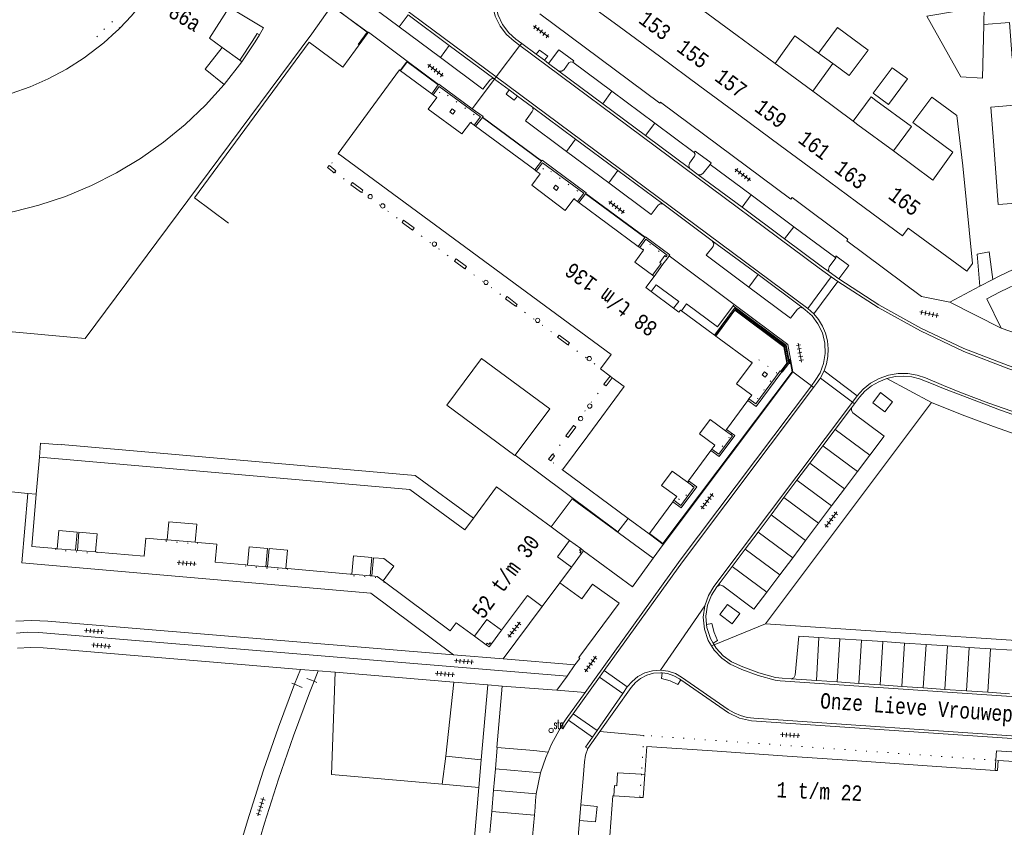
# Model space of a CAD drawing. Header units: metres. Extents: x 196790 to 198335, y 354523 to 356036.
# Tile 86 of 105: x 197760 to 197875, y 355301 to 355395. Entities that reach past the tile are written whole.
import ezdxf

# ---------------------------------------------------------------- set-up
doc = ezdxf.new("R2010")
doc.units = ezdxf.units.M
for name, pattern in [('DGN Style 1', [1.160006, 0.00193, -1.158076]), ('DGN Style 2', [186.027128, 111.616277, -74.410851]), ('DGN Style 3', [260.437979, 186.027128, -74.410851])]:
    doc.linetypes.add(name, pattern=pattern)
for name, color, linetype, lineweight in [('afdak', 252, 'DGN Style 2', 18), ('bij- of bedrijfsgebouw', 252, 'Continuous', 18), ('functiescheiding', 252, 'Continuous', 18), ('heg of haag', 252, 'Continuous', 18), ('hoofdgebouw', 252, 'Continuous', 18), ('hoofdgebouw maaiveld', 252, 'Continuous', 18), ('huisnummer BAG', 252, 'Continuous', 18), ('kant asfaltverharding', 252, 'Continuous', 18), ('kant klinkerverharding', 252, 'Continuous', 18), ('kant muur (extern)', 252, 'Continuous', 18), ('kant tegelverharding', 252, 'Continuous', 18), ('molgoot', 252, 'DGN Style 3', 18), ('overbouw', 252, 'Continuous', 18), ('overig WOZ', 252, 'DGN Style 1', 18), ('raster', 252, 'Continuous', 18), ('steunpilaar gebouw', 252, 'Continuous', 18), ('straatnaam', 252, 'Continuous', 18), ('straatnaambord', 252, 'Continuous', 18), ('T22_brandgang', 252, 'DGN Style 2', 18), ('verh tegelsymbool', 2, 'Continuous', 0), ('vlakafsluiter', 252, 'Continuous', 18), ('vlakafsluiter grijs', 252, 'DGN Style 2', 18), ('vlakafsluiter groen', 252, 'DGN Style 2', 18)]:
    doc.layers.add(name, color=color, linetype=linetype, lineweight=lineweight)
doc.styles.add('Style-Courier New', font='cour.ttf')
doc.styles.add('Style-simplex', font='simplex.shx')

# ---------------------------------------------------------------- blocks, each defined once
blk = doc.blocks.new('S435')
at = {"layer": 'straatnaambord', "color": 7, "linetype": 'Continuous', "lineweight": 0}
blk.add_circle((0, 0), 0.263, dxfattribs=at)
blk.add_circle((0, 0), 0.263, dxfattribs=at)
at = {"layer": 'straatnaambord', "color": 7, "linetype": 'Continuous', "lineweight": 0, "style": 'Style-simplex', "width": 0.428569}
blk.add_text('stn', height=1.05, dxfattribs=at).set_placement((0.32, 0.18))
blk = doc.blocks.new('S505')
at = {"layer": 'steunpilaar gebouw', "linetype": 'Continuous', "lineweight": 0}
blk.add_circle((0, 0), 0.25, dxfattribs=at)
blk = doc.blocks.new('S642')
at = {"layer": 'verh tegelsymbool', "color": 252}
for p, q in [((-1.12, 0), (1.12, 0)), ((-0.9, -0.25), (-0.9, 0.25)), ((-0.45, -0.25), (-0.45, 0.25)), ((0, -0.25), (0, 0.25)), ((0.45, -0.25), (0.45, 0.25)), ((0.9, -0.25), (0.9, 0.25))]:
    blk.add_line(p, q, dxfattribs=at)

msp = doc.modelspace()

# ---------------------------------------------------------------- linework, layer by layer
at = {"layer": 'afdak'}
msp.add_line((197852.927, 355386.766), (197855.26, 355390.025), dxfattribs=at)
at = {"layer": 'afdak', "flags": 128}
for points in [[(197788.321, 355393.374), (197788.804, 355394.2), (197783.721, 355397.201), (197783.52, 355396.857)], [(197876.201, 355390.622), (197875.89, 355394.789), (197872.908, 355394.566)], [(197786.264, 355390.221), (197787.831, 355392.536), (197788.321, 355393.374)], [(197853.614, 355391.241), (197850.841, 355393.232), (197848.536, 355390.012)], [(197860.309, 355385.699), (197859.755, 355386.109), (197857.656, 355383.27)], [(197862.347, 355379.802), (197864.446, 355382.64), (197860.309, 355385.699)], [(197836.67, 355361.423), (197837.272, 355362.219), (197834.639, 355364.173), (197834.047, 355363.377)]]:
    msp.add_lwpolyline(points, dxfattribs=at)
at = {"layer": 'bij- of bedrijfsgebouw'}
for p, q in [((197872.908, 355394.566), (197872.957, 355396.671)), ((197853.614, 355391.241), (197855.26, 355390.025)), ((197855.26, 355390.025), (197855.403, 355389.919))]:
    msp.add_line(p, q, dxfattribs=at)
at = {"layer": 'bij- of bedrijfsgebouw', "flags": 128}
for points in [[(197872.957, 355396.671), (197866.234, 355395.561), (197870.232, 355388.44), (197872.763, 355388.29), (197872.908, 355394.566)], [(197857.615, 355392.91), (197855.826, 355394.233), (197853.614, 355391.241)], [(197857.615, 355392.91), (197859.404, 355391.587), (197857.192, 355388.596), (197855.403, 355389.919)], [(197859.982, 355386.533), (197862.194, 355389.524), (197863.971, 355388.21), (197861.759, 355385.219), (197859.982, 355386.533)], [(197818.195, 355344.26), (197818.158, 355344.211), (197810.218, 355350.097), (197814.255, 355355.562), (197822.218, 355349.672), (197818.195, 355344.26)]]:
    msp.add_lwpolyline(points, dxfattribs=at)
at = {"layer": 'functiescheiding'}
for p, q in [((197805.668, 355395.709), (197804.637, 355394.308)), ((197809.449, 355390.722), (197810.479, 355392.135)), ((197829.485, 355386.765), (197828.409, 355385.32)), ((197834.476, 355383.046), (197833.402, 355381.603)), ((197824.181, 355379.749), (197825.237, 355381.171)), ((197829.111, 355376.074), (197830.173, 355377.503)), ((197845.74, 355374.652), (197844.67, 355373.215)), ((197850.713, 355370.95), (197849.643, 355369.513)), ((197846.537, 355365.343), (197845.461, 355363.898)), ((197852.358, 355361.403), (197855.095, 355365.077)), ((197855.855, 355364.543), (197853.059, 355360.758)), ((197857.559, 355350.44), (197853.814, 355353.258)), ((197858.12, 355351.187), (197854.242, 355354.092)), ((197855.542, 355347.242), (197859.579, 355344.235)), ((197858.157, 355342.344), (197854.113, 355345.342)), ((197856.642, 355340.33), (197852.598, 355343.328)), ((197855.127, 355338.315), (197851.084, 355341.314)), ((197853.613, 355336.301), (197849.569, 355339.3)), ((197852.098, 355334.287), (197848.054, 355337.286)), ((197850.583, 355332.273), (197846.539, 355335.272)), ((197849.068, 355330.259), (197845.025, 355333.258)), ((197847.554, 355328.245), (197843.51, 355331.244)), ((197853.651, 355322.965), (197853.353, 355317.918)), ((197855.76, 355317.754), (197856.081, 355322.803)), ((197858.605, 355322.635), (197858.309, 355317.579)), ((197860.811, 355317.407), (197861.122, 355322.467)), ((197863.325, 355317.235), (197863.636, 355322.299)), ((197865.839, 355317.063), (197866.151, 355322.131)), ((197868.354, 355316.891), (197868.665, 355321.963)), ((197870.868, 355316.718), (197871.18, 355321.795)), ((197873.382, 355316.546), (197873.694, 355321.627)), ((197828.585, 355319.096), (197831.277, 355317.172)), ((197830.742, 355316.404), (197828.033, 355318.327)), ((197827.209, 355311.326), (197824.404, 355313.286)), ((197824.961, 355314.051), (197827.737, 355312.085)), ((197821.146, 355307.154), (197815.881, 355307.613)), ((197820.637, 355304.689), (197815.664, 355305.123)), ((197820.427, 355302.197), (197815.447, 355302.632))]:
    msp.add_line(p, q, dxfattribs=at)
at = {"layer": 'heg of haag'}
for p, q in [((197873.952, 355364.776), (197873.53, 355368.021)), ((197796.739, 355306.926), (197797.167, 355318.884)), ((197811.02, 355317.746), (197810.069, 355309.08)), ((197810.069, 355309.08), (197814.217, 355308.646)), ((197809.674, 355305.812), (197796.739, 355306.926)), ((197813.938, 355305.445), (197809.674, 355305.812))]:
    msp.add_line(p, q, dxfattribs=at)
at = {"layer": 'heg of haag', "flags": 128}
msp.add_lwpolyline([(197850.239, 355354.926), (197849.831, 355357.114), (197843.626, 355361.704)], dxfattribs=at)
at = {"layer": 'hoofdgebouw'}
for p, q in [((197839.398, 355396.767), (197844.101, 355393.29)), ((197830.329, 355394.336), (197835.032, 355390.86)), ((197844.101, 355393.29), (197848.536, 355390.012)), ((197835.032, 355390.86), (197839.735, 355387.383)), ((197804.752, 355389.196), (197804.787, 355389.17)), ((197804.787, 355389.17), (197808.438, 355386.462)), ((197848.536, 355390.012), (197848.804, 355389.814)), ((197848.804, 355389.814), (197852.927, 355386.766)), ((197839.735, 355387.383), (197844.437, 355383.907)), ((197852.927, 355386.766), (197853.507, 355386.337)), ((197808.606, 355386.337), (197808.438, 355386.462)), ((197853.507, 355386.337), (197857.656, 355383.27)), ((197844.437, 355383.907), (197849.14, 355380.43)), ((197857.656, 355383.27), (197858.21, 355382.861)), ((197813.548, 355382.688), (197813.379, 355382.812)), ((197820.477, 355377.576), (197813.548, 355382.688)), ((197858.21, 355382.861), (197862.347, 355379.802)), ((197849.14, 355380.43), (197853.843, 355376.954)), ((197820.646, 355377.451), (197820.477, 355377.576)), ((197853.843, 355376.954), (197858.038, 355373.853)), ((197825.628, 355373.771), (197825.459, 355373.896)), ((197832.557, 355368.651), (197825.628, 355373.771)), ((197832.726, 355368.526), (197832.557, 355368.651)), ((197834.406, 355365.146), (197834.225, 355365.279)), ((197834.047, 355363.377), (197836.67, 355361.423)), ((197837.613, 355361.123), (197841.445, 355358.288)), ((197841.445, 355358.288), (197841.565, 355358.199)), ((197841.565, 355358.199), (197841.602, 355358.171)), ((197829.258, 355353.501), (197829.52, 355353.305)), ((197842.853, 355347.267), (197845.355, 355350.655)), ((197845.355, 355350.655), (197845.48, 355350.823)), ((197842.853, 355347.267), (197842.737, 355347.11)), ((197838.407, 355341.253), (197841.028, 355344.801)), ((197841.028, 355344.801), (197841.153, 355344.97)), ((197762.265, 355339.708), (197762.636, 355344.032)), ((197838.407, 355341.253), (197838.288, 355341.091)), ((197833.862, 355335.101), (197836.591, 355338.81)), ((197836.591, 355338.81), (197836.715, 355338.979)), ((197831.382, 355336.869), (197833.831, 355335.058)), ((197824.543, 355334.286), (197822.397, 355335.865)), ((197833.831, 355335.058), (197833.862, 355335.101)), ((197777.563, 355334.349), (197777.284, 355334.373)), ((197781.11, 355334.049), (197780.831, 355334.072)), ((197764.719, 355333.326), (197764.55, 355333.34)), ((197767.061, 355333.126), (197766.851, 355333.144)), ((197769.362, 355332.93), (197769.193, 355332.945)), ((197786.924, 355331.412), (197786.725, 355331.429)), ((197789.275, 355331.207), (197789.066, 355331.225)), ((197791.616, 355331.002), (197791.417, 355331.02)), ((197798.921, 355330.364), (197791.616, 355331.002)), ((197799.12, 355330.347), (197798.921, 355330.364)), ((197823.39, 355329.349), (197824.74, 355331.166)), ((197801.461, 355330.142), (197801.252, 355330.161)), ((197802.911, 355329.455), (197802.751, 355329.574)), ((197821.34, 355326.59), (197823.39, 355329.349)), ((197849.933, 355309.098), (197841.75, 355309.665)), ((197858.116, 355308.532), (197849.933, 355309.098)), ((197866.299, 355307.965), (197858.116, 355308.532)), ((197874.482, 355307.398), (197874.585, 355308.59)), ((197874.224, 355307.416), (197866.299, 355307.965)), ((197874.482, 355307.398), (197874.224, 355307.416)), ((197829.568, 355304.464), (197829.088, 355298.058)), ((197829.685, 355304.457), (197829.568, 355304.464)), ((197832.742, 355304.266), (197829.685, 355304.457))]:
    msp.add_line(p, q, dxfattribs=at)
at = {"layer": 'hoofdgebouw', "flags": 128}
for points in [[(197777.325, 355400.86), (197777.18, 355400.946), (197775.989, 355398.996), (197774.66, 355397.136), (197773.387, 355395.595), (197772.013, 355394.142)], [(197827.676, 355400.932), (197825.466, 355397.931), (197830.329, 355394.336)], [(197783.52, 355396.857), (197784.302, 355396.398), (197784.479, 355396.684), (197784.734, 355396.522), (197782.472, 355392.974), (197783.972, 355391.898)], [(197770.154, 355392.446), (197771.602, 355393.743), (197771.809, 355393.941), (197772.013, 355394.142)], [(197756.84, 355385.846), (197759.343, 355386.501), (197761.539, 355387.271), (197763.669, 355388.209), (197765.807, 355389.359), (197767.848, 355390.672), (197770.154, 355392.446)], [(197829.258, 355353.501), (197828.137, 355354.342), (197829.375, 355355.997), (197797.504, 355379.517), (197804.668, 355389.258), (197804.752, 355389.196)], [(197784.213, 355387.543), (197782.008, 355385.127), (197779.633, 355382.876), (197777.102, 355380.804), (197774.428, 355378.92), (197771.619, 355377.231), (197768.696, 355375.747), (197765.673, 355374.481), (197762.563, 355373.444), (197759.692, 355372.708), (197756.777, 355372.167)], [(197808.606, 355386.337), (197809.02, 355386.03), (197808.024, 355384.689), (197811.952, 355381.787), (197812.958, 355383.123), (197813.379, 355382.812)], [(197862.347, 355379.802), (197866.964, 355376.389), (197869.3, 355379.645), (197864.613, 355383.108), (197866.825, 355386.099), (197869.744, 355383.941), (197870.435, 355378.073)], [(197876.97, 355385.17), (197873.718, 355384.92), (197874.024, 355380.943)], [(197880.389, 355373.988), (197874.593, 355373.554), (197874.024, 355380.943)], [(197820.646, 355377.451), (197821.095, 355377.12), (197820.116, 355375.795), (197824.019, 355372.858), (197825.031, 355374.212), (197825.459, 355373.896)], [(197870.435, 355378.073), (197871.578, 355366.646), (197870.934, 355365.757), (197864.069, 355370.774), (197863.41, 355369.882), (197858.038, 355373.853)], [(197832.726, 355368.526), (197833.176, 355368.194), (197832.141, 355366.818), (197834.225, 355365.279)], [(197834.406, 355365.146), (197833.419, 355363.845), (197834.047, 355363.377)], [(197836.67, 355361.423), (197837.308, 355360.948), (197837.499, 355361.207), (197837.613, 355361.123)], [(197845.48, 355350.823), (197845.804, 355351.262), (197844.031, 355352.572), (197845.851, 355355.028), (197841.602, 355358.171)], [(197831.382, 355336.869), (197823.713, 355342.538), (197826.65, 355346.504), (197830.902, 355352.269), (197829.52, 355353.305)], [(197841.153, 355344.97), (197841.492, 355345.429), (197839.714, 355346.742), (197840.956, 355348.424), (197842.737, 355347.11)], [(197836.715, 355338.979), (197837.038, 355339.418), (197835.275, 355340.715), (197836.518, 355342.398), (197838.288, 355341.091)], [(197764.55, 355333.34), (197761.74, 355333.58), (197762.265, 355339.708)], [(197822.397, 355335.865), (197816.014, 355340.56), (197813.318, 355336.895)], [(197777.284, 355334.373), (197775.062, 355334.561), (197774.88, 355332.46), (197769.362, 355332.93)], [(197786.725, 355331.429), (197783.17, 355331.74), (197783.34, 355333.86), (197781.11, 355334.049)], [(197813.44, 355323.103), (197811.3, 355324.67), (197810.58, 355323.73), (197802.911, 355329.455)], [(197821.34, 355326.59), (197819.62, 355327.87), (197816.593, 355323.793)], [(197841.75, 355309.665), (197833.569, 355310.232), (197833.323, 355306.959)], [(197874.585, 355308.59), (197885.011, 355307.907), (197884.523, 355300.887), (197879.717, 355301.251), (197879.39, 355297.233), (197881.363, 355297.095), (197880.381, 355283.136)], [(197833.323, 355306.959), (197833.118, 355304.242), (197832.742, 355304.266)]]:
    msp.add_lwpolyline(points, dxfattribs=at)
at = {"layer": 'hoofdgebouw maaiveld', "flags": 128}
for points in [[(197783.972, 355391.898), (197782.003, 355389.371), (197784.213, 355387.543)], [(197762.636, 355344.032), (197805.898, 355340.243), (197812.311, 355335.526), (197813.318, 355336.895)], [(197780.831, 355334.072), (197781.01, 355336.185), (197777.742, 355336.462), (197777.563, 355334.349)], [(197766.851, 355333.144), (197767.032, 355335.267), (197764.9, 355335.448), (197764.719, 355333.326)], [(197769.193, 355332.945), (197769.374, 355335.067), (197767.242, 355335.249), (197767.061, 355333.126)], [(197824.74, 355331.166), (197823.129, 355332.363), (197824.543, 355334.286)], [(197786.924, 355331.412), (197787.11, 355333.544), (197789.252, 355333.357), (197789.066, 355331.225)], [(197789.275, 355331.207), (197789.461, 355333.339), (197791.603, 355333.152), (197791.417, 355331.02)], [(197799.12, 355330.347), (197799.306, 355332.479), (197801.438, 355332.292), (197801.252, 355330.161)], [(197801.461, 355330.142), (197801.647, 355332.274), (197802.852, 355332.169), (197804.031, 355331.289), (197802.751, 355329.574)], [(197813.44, 355323.103), (197814.882, 355325.046), (197816.593, 355323.793)]]:
    msp.add_lwpolyline(points, dxfattribs=at)
at = {"layer": 'kant asfaltverharding'}
msp.add_line((197872.444, 355363.983), (197872.106, 355367.757), dxfattribs=at)
at = {"layer": 'kant klinkerverharding'}
for p, q in [((197804.637, 355394.308), (197799.817, 355397.904)), ((197805.668, 355395.709), (197810.479, 355392.135)), ((197809.449, 355390.722), (197804.637, 355394.308)), ((197820.634, 355391.107), (197818.943, 355392.367)), ((197810.479, 355392.135), (197815.699, 355388.257)), ((197805.558, 355390.288), (197804.752, 355389.196)), ((197820.634, 355391.107), (197821.605, 355390.385)), ((197822.09, 355390.024), (197821.605, 355390.385)), ((197824.924, 355390.163), (197829.485, 355386.765)), ((197823.289, 355389.132), (197822.09, 355390.024)), ((197823.289, 355389.132), (197828.409, 355385.32)), ((197815.699, 355388.257), (197815.787, 355388.192)), ((197815.787, 355388.192), (197817.465, 355386.945)), ((197817.465, 355386.945), (197818.445, 355386.216)), ((197829.485, 355386.765), (197834.476, 355383.046)), ((197818.445, 355386.216), (197820.199, 355384.914)), ((197820.199, 355384.914), (197825.237, 355381.171)), ((197828.409, 355385.32), (197833.402, 355381.603)), ((197834.476, 355383.046), (197839.07, 355379.623)), ((197825.237, 355381.171), (197830.173, 355377.503)), ((197833.402, 355381.603), (197838.556, 355377.766)), ((197829.111, 355376.074), (197824.181, 355379.749)), ((197830.173, 355377.503), (197835.41, 355373.612)), ((197838.556, 355377.766), (197839.55, 355377.026)), ((197845.74, 355374.652), (197840.941, 355378.225)), ((197839.55, 355377.026), (197844.67, 355373.215)), ((197850.713, 355370.95), (197845.74, 355374.652)), ((197841.201, 355369.308), (197835.41, 355373.612)), ((197844.67, 355373.215), (197849.643, 355369.513)), ((197855.611, 355367.303), (197850.713, 355370.95)), ((197846.537, 355365.343), (197841.201, 355369.308)), ((197845.461, 355363.898), (197840.487, 355367.604)), ((197851.81, 355361.424), (197846.537, 355365.343)), ((197854.834, 355365.658), (197855.991, 355364.837)), ((197843.626, 355361.704), (197843.743, 355361.861)), ((197857.46, 355349.792), (197855.542, 355347.242)), ((197857.46, 355349.792), (197857.807, 355350.253)), ((197855.542, 355347.242), (197854.113, 355345.342)), ((197854.113, 355345.342), (197852.598, 355343.328)), ((197859.579, 355344.235), (197858.157, 355342.344)), ((197852.598, 355343.328), (197851.084, 355341.314)), ((197858.157, 355342.344), (197856.642, 355340.33)), ((197851.084, 355341.314), (197849.569, 355339.3)), ((197856.642, 355340.33), (197855.127, 355338.315)), ((197824.827, 355339.168), (197834.275, 355332.22)), ((197849.569, 355339.3), (197848.054, 355337.286)), ((197855.127, 355338.315), (197853.613, 355336.301)), ((197848.054, 355337.286), (197846.539, 355335.272)), ((197853.613, 355336.301), (197852.098, 355334.287)), ((197846.539, 355335.272), (197845.025, 355333.258)), ((197852.098, 355334.287), (197850.583, 355332.273)), ((197845.025, 355333.258), (197843.51, 355331.244)), ((197850.583, 355332.273), (197849.068, 355330.259)), ((197843.51, 355331.244), (197841.757, 355328.913)), ((197849.068, 355330.259), (197847.554, 355328.245)), ((197841.408, 355322.084), (197841.283, 355322.295)), ((197856.081, 355322.803), (197853.651, 355322.965)), ((197858.605, 355322.635), (197856.081, 355322.803)), ((197861.122, 355322.467), (197858.605, 355322.635)), ((197863.636, 355322.299), (197861.122, 355322.467)), ((197866.151, 355322.131), (197863.636, 355322.299)), ((197868.665, 355321.963), (197866.151, 355322.131)), ((197871.18, 355321.795), (197868.665, 355321.963)), ((197873.694, 355321.627), (197871.18, 355321.795)), ((197876.209, 355321.459), (197873.694, 355321.627)), ((197853.353, 355317.918), (197850.412, 355318.12)), ((197855.76, 355317.754), (197853.353, 355317.918)), ((197858.309, 355317.579), (197855.76, 355317.754)), ((197860.811, 355317.407), (197858.309, 355317.579)), ((197863.325, 355317.235), (197860.811, 355317.407)), ((197865.839, 355317.063), (197863.325, 355317.235)), ((197868.354, 355316.891), (197865.839, 355317.063)), ((197870.868, 355316.718), (197868.354, 355316.891)), ((197873.382, 355316.546), (197870.868, 355316.718)), ((197875.896, 355316.374), (197873.382, 355316.546)), ((197826.659, 355309.968), (197828.083, 355311.972)), ((197815.881, 355307.613), (197816.098, 355310.097)), ((197815.664, 355305.123), (197815.881, 355307.613)), ((197821.146, 355307.154), (197820.637, 355304.689)), ((197815.447, 355302.632), (197815.664, 355305.123)), ((197825.694, 355301.573), (197825.852, 355303.383)), ((197815.229, 355300.141), (197815.447, 355302.632)), ((197820.427, 355302.197), (197820.208, 355299.707)), ((197824.529, 355288.231), (197825.694, 355301.573))]:
    msp.add_line(p, q, dxfattribs=at)
at = {"layer": 'kant klinkerverharding', "flags": 128}
for points in [[(197818.943, 355392.367), (197818.264, 355392.872), (197817.435, 355393.616), (197816.718, 355394.554), (197816.178, 355395.658), (197815.866, 355396.873), (197815.807, 355398.126), (197815.999, 355399.34), (197816.104, 355399.625)], [(197784.695, 355371.368), (197780.757, 355374.302), (197794.125, 355392.517), (197798.075, 355389.59), (197801.026, 355393.622)], [(197820.634, 355391.107), (197821.021, 355391.577), (197821.983, 355390.878), (197821.605, 355390.385)], [(197822.09, 355390.024), (197823.296, 355391.61), (197825.015, 355390.34), (197824.924, 355390.163)], [(197815.699, 355388.257), (197815.431, 355388.234), (197815.216, 355388.072), (197814.424, 355387.015), (197809.449, 355390.722)], [(197824.924, 355390.163), (197824.679, 355390.223), (197824.466, 355390.089), (197823.917, 355389.311), (197823.635, 355389.11), (197823.289, 355389.132)], [(197818.445, 355386.216), (197818.065, 355385.724), (197817.122, 355386.44), (197817.465, 355386.945)], [(197824.181, 355379.749), (197819.405, 355383.309), (197820.18, 355384.393), (197820.268, 355384.651), (197820.199, 355384.914)], [(197839.07, 355379.623), (197839.195, 355379.415), (197839.137, 355379.18), (197838.546, 355378.372), (197838.449, 355378.067), (197838.556, 355377.766)], [(197840.941, 355378.225), (197840.15, 355377.182), (197839.877, 355377), (197839.55, 355377.026)], [(197829.111, 355376.074), (197834.067, 355372.38), (197834.879, 355373.452), (197835.119, 355373.618), (197835.41, 355373.612)], [(197849.643, 355369.513), (197853.926, 355366.325), (197854.834, 355365.658)], [(197840.487, 355367.604), (197841.285, 355368.637), (197841.379, 355368.977), (197841.201, 355369.308)], [(197855.611, 355367.303), (197854.846, 355366.247), (197854.748, 355365.954), (197854.834, 355365.658)], [(197855.991, 355364.837), (197860.659, 355361.81), (197865.532, 355359.101), (197870.579, 355356.73), (197875.763, 355354.711), (197878.088, 355353.895)], [(197845.461, 355363.898), (197850.344, 355360.262), (197851.14, 355361.318), (197851.453, 355361.508), (197851.81, 355361.424)], [(197837.613, 355361.123), (197838.178, 355361.934), (197841.79, 355359.236), (197843.626, 355361.704)], [(197852.768, 355352.362), (197853.219, 355352.961), (197853.787, 355353.881), (197854.196, 355354.952), (197854.394, 355356.129), (197854.349, 355357.348), (197854.054, 355358.531), (197853.537, 355359.607), (197852.847, 355360.522), (197852.045, 355361.248), (197851.81, 355361.424)], [(197861.561, 355353.211), (197862.543, 355353.43), (197863.535, 355353.492), (197864.501, 355353.404), (197865.411, 355353.182), (197866.803, 355352.627), (197868.186, 355352.036), (197874.843, 355349.507), (197895.437, 355342.269)], [(197826.366, 355316.542), (197837.451, 355331.989), (197852.768, 355352.362)], [(197857.807, 355350.253), (197858.39, 355351.028), (197859.019, 355351.722), (197859.769, 355352.337), (197860.626, 355352.841), (197861.561, 355353.211)], [(197859.579, 355344.235), (197861.26, 355346.47), (197857.613, 355349.219), (197857.438, 355349.479), (197857.46, 355349.792)], [(197840.533, 355324.484), (197840.457, 355325.437), (197840.648, 355326.729), (197841.092, 355327.89), (197841.718, 355328.865), (197841.757, 355328.913)], [(197847.554, 355328.245), (197846.066, 355326.267), (197842.436, 355328.996), (197842.08, 355329.091), (197841.757, 355328.913)], [(197840.533, 355324.484), (197841.14, 355324.579), (197841.406, 355323.548), (197841.819, 355322.583), (197841.283, 355322.295)], [(197841.283, 355322.295), (197840.97, 355322.823), (197840.563, 355324.101), (197840.533, 355324.484)], [(197853.651, 355322.965), (197851.305, 355323.122), (197850.872, 355318.562), (197850.724, 355318.256), (197850.412, 355318.12)], [(197850.412, 355318.12), (197849.367, 355318.192), (197848.574, 355318.288), (197846.635, 355318.821), (197844.748, 355319.515), (197843.434, 355320.127), (197842.486, 355320.793), (197841.636, 355321.7), (197841.408, 355322.084)], [(197828.083, 355311.972), (197831.744, 355317.125), (197832.223, 355317.684), (197832.83, 355318.171), (197833.55, 355318.544), (197834.346, 355318.771), (197835.171, 355318.831), (197835.334, 355318.81)], [(197837.515, 355318.005), (197837.158, 355317.447), (197836.284, 355317.904), (197835.268, 355318.178), (197835.334, 355318.81)], [(197835.334, 355318.81), (197835.975, 355318.726), (197836.713, 355318.477), (197837.354, 355318.116), (197837.515, 355318.005)], [(197837.515, 355318.005), (197843.104, 355314.154), (197844.371, 355313.511), (197845.763, 355313.226), (197886.53, 355310.459)], [(197826.366, 355316.542), (197824.153, 355313.458), (197823.815, 355312.971), (197823.494, 355312.473)], [(197823.494, 355312.473), (197822.418, 355310.478), (197822.029, 355309.559)], [(197816.098, 355310.097), (197820.375, 355309.732), (197822.029, 355309.559)], [(197821.146, 355307.154), (197821.77, 355308.948), (197822.029, 355309.559)], [(197825.852, 355303.383), (197826.123, 355306.49), (197826.28, 355308.432), (197826.408, 355309.215), (197826.659, 355309.968)], [(197820.427, 355302.197), (197820.51, 355303.14), (197820.556, 355303.917), (197820.637, 355304.689)]]:
    msp.add_lwpolyline(points, dxfattribs=at)
at = {"layer": 'kant muur (extern)'}
for p, q in [((197808.438, 355386.462), (197809.197, 355387.515)), ((197809.197, 355387.515), (197809.225, 355387.554)), ((197813.548, 355382.688), (197814.35, 355383.707)), ((197814.35, 355383.707), (197814.377, 355383.741)), ((197820.477, 355377.576), (197821.248, 355378.604)), ((197821.248, 355378.604), (197821.272, 355378.636)), ((197825.628, 355373.771), (197826.399, 355374.781)), ((197826.399, 355374.781), (197826.432, 355374.824)), ((197832.557, 355368.651), (197833.322, 355369.676)), ((197833.322, 355369.676), (197833.345, 355369.707)), ((197849.208, 355354.059), (197849.237, 355354.036)), ((197849.237, 355354.036), (197849.304, 355353.982))]:
    msp.add_line(p, q, dxfattribs=at)
at = {"layer": 'kant muur (extern)', "flags": 128}
for points in [[(197786.017, 355390.402), (197787.556, 355392.71), (197788.046, 355393.536), (197788.321, 355393.374)], [(197786.264, 355390.221), (197787.831, 355392.536), (197788.321, 355393.374)], [(197808.606, 355386.337), (197809.309, 355387.311), (197814.129, 355383.765), (197813.379, 355382.812)], [(197809.225, 355387.554), (197809.263, 355387.606), (197813.171, 355384.731)], [(197810.562, 355384.348), (197810.815, 355384.708), (197811.167, 355384.432), (197810.922, 355384.095), (197810.562, 355384.348)], [(197813.171, 355384.731), (197814.428, 355383.806), (197814.377, 355383.741)], [(197821.272, 355378.636), (197821.323, 355378.704), (197826.485, 355374.893), (197826.432, 355374.824)], [(197796.528, 355378.064), (197796.474, 355378.107), (197796.268, 355377.853), (197797.05, 355377.229), (197797.251, 355377.478), (197796.528, 355378.064)], [(197820.646, 355377.451), (197821.366, 355378.411), (197826.188, 355374.851), (197825.459, 355373.896)], [(197799.049, 355375.903), (197799.001, 355375.837), (197800.222, 355374.954), (197800.404, 355375.217), (197799.189, 355376.096), (197799.049, 355375.903)], [(197822.639, 355375.439), (197822.901, 355375.792), (197823.246, 355375.536), (197822.992, 355375.176), (197822.639, 355375.439)], [(197805.009, 355371.501), (197804.971, 355371.45), (197806.174, 355370.56), (197806.369, 355370.82), (197805.159, 355371.706), (197805.009, 355371.501)], [(197834.225, 355365.279), (197835.233, 355366.641), (197835.063, 355366.767), (197835.661, 355367.569), (197835.828, 355367.445), (197835.946, 355367.605), (197833.432, 355369.472), (197832.726, 355368.526)], [(197836.151, 355367.527), (197836.24, 355367.649), (197833.389, 355369.766), (197833.345, 355369.707)], [(197811.127, 355366.981), (197811.089, 355366.93), (197812.296, 355366.036), (197812.485, 355366.294), (197811.279, 355367.187), (197811.127, 355366.981)], [(197834.406, 355365.146), (197835.139, 355366.174), (197835.316, 355366.404), (197835.998, 355367.318), (197836.151, 355367.527)], [(197817.074, 355362.589), (197817.033, 355362.538), (197818.239, 355361.644), (197818.406, 355361.855), (197817.235, 355362.792), (197817.074, 355362.589)], [(197841.445, 355358.288), (197843.798, 355361.432), (197849.764, 355357.027), (197850.147, 355354.98), (197849.354, 355353.942), (197849.304, 355353.982)], [(197841.565, 355358.199), (197843.829, 355361.223), (197849.627, 355356.941), (197849.987, 355355.018), (197849.237, 355354.036)], [(197823.181, 355358.077), (197823.141, 355358.024), (197824.34, 355357.132), (197824.535, 355357.385), (197823.332, 355358.28), (197823.181, 355358.077)], [(197829.52, 355353.305), (197828.808, 355352.361), (197828.552, 355352.554), (197829.258, 355353.501)], [(197849.304, 355353.982), (197846.331, 355349.954), (197845.355, 355350.655)], [(197845.48, 355350.823), (197846.285, 355350.245), (197849.139, 355354.114), (197849.208, 355354.059)], [(197847.017, 355353.637), (197847.37, 355353.375), (197847.633, 355353.724), (197847.282, 355353.989), (197847.017, 355353.637)], [(197824.164, 355346.483), (197824.116, 355346.518), (197825.002, 355347.723), (197825.26, 355347.534), (197824.374, 355346.328), (197824.164, 355346.483)], [(197842.853, 355347.267), (197843.841, 355346.568), (197842.014, 355344.098), (197841.028, 355344.801)], [(197842.737, 355347.11), (197843.545, 355346.52), (197841.968, 355344.389), (197841.153, 355344.97)], [(197822.339, 355343.587), (197822.083, 355343.78), (197822.536, 355344.381), (197822.79, 355344.186), (197822.339, 355343.587)], [(197836.591, 355338.81), (197837.562, 355338.087), (197839.378, 355340.541), (197838.407, 355341.253)], [(197838.288, 355341.091), (197839.084, 355340.496), (197837.518, 355338.381), (197836.715, 355338.979)], [(197825.914, 355332.746), (197825.746, 355332.871), (197825.876, 355333.046), (197825.707, 355333.169), (197825.832, 355333.339)], [(197814.793, 355322.112), (197814.92, 355322.283), (197815.096, 355322.151), (197815.227, 355322.328), (197815.404, 355322.197)]]:
    msp.add_lwpolyline(points, dxfattribs=at)
at = {"layer": 'kant tegelverharding'}
for p, q in [((197793.604, 355399.046), (197801.026, 355393.622)), ((197805.558, 355390.288), (197809.225, 355387.554)), ((197814.377, 355383.741), (197821.272, 355378.636)), ((197826.432, 355374.824), (197833.345, 355369.707)), ((197836.151, 355367.527), (197843.743, 355361.861)), ((197872.444, 355363.983), (197873.952, 355364.776)), ((197868.938, 355362.139), (197872.444, 355363.983)), ((197874.921, 355359.109), (197895.649, 355351.836)), ((197850.604, 355353.974), (197835.479, 355333.824)), ((197847.401, 355324.559), (197866.781, 355350.389)), ((197833.831, 355335.058), (197835.479, 355333.824)), ((197835.479, 355333.824), (197834.275, 355332.22)), ((197826.165, 355333.083), (197831.887, 355328.852)), ((197834.275, 355332.22), (197831.887, 355328.852)), ((197821.34, 355326.59), (197816.771, 355320.441)), ((197888.562, 355321.805), (197847.401, 355324.559)), ((197816.771, 355320.441), (197811, 355320.921)), ((197816.771, 355320.441), (197825.157, 355319.744)), ((197792.427, 355317.48), (197793.104, 355319.213)), ((197795.168, 355319.048), (197794.7, 355317.837)), ((197797.167, 355318.884), (197795.168, 355319.048)), ((197811.02, 355317.746), (197797.167, 355318.884)), ((197814.981, 355317.421), (197811.02, 355317.746)), ((197823.029, 355316.789), (197824.26, 355318.435)), ((197814.217, 355308.646), (197814.981, 355317.421)), ((197816.682, 355317.259), (197823.029, 355316.789)), ((197823.029, 355316.789), (197826.366, 355316.542)), ((197813.938, 355305.445), (197814.217, 355308.646)), ((197874.305, 355308.61), (197874.224, 355307.416)), ((197874.308, 355308.648), (197874.305, 355308.61)), ((197833.323, 355306.959), (197832.922, 355306.982)), ((197813.149, 355296.38), (197813.938, 355305.445))]:
    msp.add_line(p, q, dxfattribs=at)
at = {"layer": 'kant tegelverharding', "flags": 128}
for points in [[(197821.056, 355395.803), (197835.06, 355385.379), (197835.142, 355385.485), (197850.358, 355374.175), (197850.513, 355374.358), (197857.027, 355369.483), (197856.894, 355369.313), (197865.636, 355362.81), (197868.938, 355362.139)], [(197801.026, 355393.622), (197801.055, 355393.657), (197805.558, 355390.288)], [(197840.941, 355378.225), (197841.054, 355378.391), (197839.199, 355379.764), (197839.07, 355379.623)], [(197873.952, 355364.776), (197874.603, 355365.118), (197877.29, 355366.427), (197880.146, 355367.465), (197883.131, 355368.202), (197886.195, 355368.618), (197889.286, 355368.703), (197892.35, 355368.458), (197895.337, 355367.896), (197898.2, 355367.039)], [(197855.991, 355364.837), (197857.133, 355366.402), (197855.607, 355367.557), (197855.611, 355367.303)], [(197897.506, 355365.662), (197894.715, 355366.352), (197891.829, 355366.773), (197888.886, 355366.911), (197885.93, 355366.757), (197883.004, 355366.311), (197880.151, 355365.581), (197877.409, 355364.584), (197874.815, 355363.345)], [(197874.815, 355363.345), (197873.248, 355362.505), (197874.921, 355359.109)], [(197843.743, 355361.861), (197850.005, 355357.188), (197850.604, 355353.974)], [(197859.944, 355350.376), (197861.354, 355349.299), (197862.249, 355350.493), (197860.826, 355351.561), (197859.944, 355350.376)], [(197866.781, 355350.389), (197870.378, 355348.952), (197874.014, 355347.616), (197896.507, 355339.681)], [(197811, 355320.921), (197801.321, 355328.146), (197760.574, 355331.673), (197761.266, 355339.793)], [(197825.157, 355319.744), (197825.728, 355320.5), (197825.596, 355320.612), (197830.328, 355326.955), (197827.218, 355329.167), (197825.98, 355327.479), (197823.39, 355329.349)], [(197842.093, 355325.635), (197843.511, 355324.558), (197844.408, 355325.741), (197842.979, 355326.822), (197842.093, 355325.635)], [(197811, 355320.921), (197763.6, 355324.861), (197761.735, 355324.942), (197759.87, 355324.874)], [(197824.26, 355318.435), (197762.548, 355323.549), (197761.253, 355323.577), (197759.965, 355323.445)], [(197793.104, 355319.213), (197763.074, 355321.736), (197761.577, 355321.789), (197760.082, 355321.695)], [(197794.7, 355317.837), (197794.178, 355316.485), (197792.304, 355311.456), (197790.909, 355307.428)], [(197792.427, 355317.48), (197790.553, 355312.478), (197788.8, 355307.432), (197788.487, 355306.491), (197786.911, 355301.544), (197785.435, 355296.566), (197784.106, 355291.684), (197782.895, 355286.772), (197780.788, 355276.876), (197779.836, 355271.638), (197778.993, 355266.381), (197778.26, 355261.107), (197777.641, 355255.819), (197777.351, 355253.087)], [(197816.098, 355310.097), (197816.028, 355310.106), (197816.682, 355317.259)], [(197874.308, 355308.648), (197874.38, 355309.723), (197886.412, 355308.913)], [(197790.909, 355307.428), (197790.548, 355306.385), (197788.91, 355301.274), (197787.385, 355296.129), (197787.161, 355295.306)], [(197832.922, 355306.982), (197830.148, 355307.141), (197830.048, 355305.636), (197829.764, 355305.641), (197829.685, 355304.457)], [(197825.852, 355303.383), (197827.738, 355303.22), (197827.579, 355301.406), (197825.694, 355301.573)]]:
    msp.add_lwpolyline(points, dxfattribs=at)
at = {"layer": 'molgoot'}
for p, q in [((197770.011, 355422.62), (197815.98, 355388.447)), ((197815.98, 355388.447), (197852.358, 355361.403)), ((197855.855, 355364.543), (197855.095, 355365.077)), ((197858.12, 355351.187), (197857.559, 355350.44)), ((197828.033, 355318.327), (197828.585, 355319.096)), ((197824.961, 355314.051), (197828.033, 355318.327)), ((197830.742, 355316.404), (197831.277, 355317.172)), ((197830.742, 355316.404), (197827.737, 355312.085)), ((197824.404, 355313.286), (197824.961, 355314.051)), ((197827.737, 355312.085), (197827.209, 355311.326))]:
    msp.add_line(p, q, dxfattribs=at)
at = {"layer": 'molgoot', "flags": 128}
for points in [[(197818.743, 355392.102), (197818.049, 355392.618), (197817.176, 355393.401), (197816.423, 355394.388), (197815.855, 355395.551), (197815.528, 355396.83), (197815.468, 355398.15), (197815.673, 355399.427), (197815.827, 355399.84)], [(197855.095, 355365.077), (197853.687, 355366.102), (197818.743, 355392.102)], [(197898.867, 355346.275), (197875.813, 355354.349), (197870.582, 355356.382), (197865.489, 355358.77), (197860.569, 355361.497), (197855.855, 355364.543)], [(197853.059, 355360.758), (197852.721, 355361.094), (197852.358, 355361.403)], [(197854.242, 355354.092), (197854.521, 355354.907), (197854.689, 355355.78), (197854.729, 355356.687), (197854.636, 355357.6), (197854.409, 355358.489), (197854.059, 355359.327), (197853.602, 355360.089), (197853.059, 355360.758)], [(197853.029, 355352.169), (197853.483, 355352.772), (197853.654, 355353.011), (197853.814, 355353.258)], [(197853.814, 355353.258), (197854.044, 355353.667), (197854.242, 355354.092)], [(197897.32, 355341.96), (197873.499, 355350.334), (197870.306, 355351.544), (197868.198, 355352.4), (197866.105, 355353.278), (197865.103, 355353.612), (197864.018, 355353.79), (197862.887, 355353.786), (197861.757, 355353.591), (197860.676, 355353.207), (197859.689, 355352.656), (197858.83, 355351.969), (197858.12, 355351.187)], [(197828.585, 355319.096), (197837.709, 355331.799), (197853.029, 355352.169)], [(197857.559, 355350.44), (197841.38, 355328.903), (197840.755, 355327.874), (197840.321, 355326.66)], [(197840.321, 355326.66), (197840.148, 355325.318), (197840.28, 355323.936), (197840.718, 355322.62), (197841.116, 355321.964)], [(197841.116, 355321.964), (197841.42, 355321.462), (197842.308, 355320.527), (197843.296, 355319.84), (197844.636, 355319.218), (197846.556, 355318.507), (197848.532, 355317.974), (197848.831, 355317.93), (197849.131, 355317.901), (197888.088, 355315.245)], [(197835.148, 355319.137), (197834.215, 355319.067), (197833.316, 355318.807), (197832.505, 355318.379), (197831.823, 355317.824), (197831.277, 355317.172)], [(197887.79, 355310.682), (197846.048, 355313.51), (197845.258, 355313.617), (197844.482, 355313.831), (197843.743, 355314.147), (197843.059, 355314.557), (197837.614, 355318.329), (197836.891, 355318.738), (197836.057, 355319.02), (197835.148, 355319.137)], [(197824.404, 355313.286), (197824.065, 355312.792), (197823.739, 355312.289), (197823.494, 355312.473)], [(197827.209, 355311.326), (197826.379, 355310.133), (197826.659, 355309.968)]]:
    msp.add_lwpolyline(points, dxfattribs=at)
at = {"layer": 'overbouw'}
for p, q in [((197783.972, 355391.898), (197786.017, 355390.402)), ((197784.213, 355387.543), (197786.264, 355390.221)), ((197786.017, 355390.402), (197786.264, 355390.221)), ((197780.831, 355334.072), (197777.563, 355334.349)), ((197824.543, 355334.286), (197825.832, 355333.339)), ((197766.851, 355333.144), (197764.719, 355333.326)), ((197769.193, 355332.945), (197767.061, 355333.126)), ((197825.914, 355332.746), (197824.74, 355331.166)), ((197826.165, 355333.083), (197825.914, 355332.746)), ((197789.066, 355331.225), (197786.924, 355331.412)), ((197791.417, 355331.02), (197789.275, 355331.207)), ((197801.252, 355330.161), (197799.12, 355330.347)), ((197816.593, 355323.793), (197815.404, 355322.197)), ((197814.793, 355322.112), (197813.44, 355323.103))]:
    msp.add_line(p, q, dxfattribs=at)
at = {"layer": 'overbouw', "flags": 128}
for points in [[(197813.318, 355336.895), (197806.52, 355341.896), (197765.162, 355345.518), (197765.158, 355345.468), (197762.777, 355345.674), (197762.636, 355344.032)], [(197825.832, 355333.339), (197826.17, 355333.09), (197826.165, 355333.083)], [(197802.751, 355329.574), (197802.06, 355330.09), (197801.461, 355330.142)], [(197814.793, 355322.112), (197815.15, 355321.85), (197815.404, 355322.197)]]:
    msp.add_lwpolyline(points, dxfattribs=at)
at = {"layer": 'overig WOZ'}
for p, q in [((197797.559, 355379.477), (197796.528, 355378.064)), ((197797.12, 355377.316), (197799.049, 355375.903)), ((197800.257, 355375.005), (197805.009, 355371.501)), ((197806.21, 355370.608), (197811.127, 355366.981)), ((197812.33, 355366.082), (197817.074, 355362.589)), ((197818.276, 355361.69), (197823.181, 355358.077)), ((197824.379, 355357.183), (197828.173, 355354.39)), ((197828.602, 355352.516), (197825.052, 355347.687)), ((197824.164, 355346.483), (197822.588, 355344.341)), ((197823.713, 355342.538), (197822.339, 355343.587)), ((197833.221, 355311.51), (197832.922, 355306.982)), ((197874.305, 355308.61), (197833.221, 355311.51)), ((197874.585, 355308.59), (197874.305, 355308.61)), ((197832.922, 355306.982), (197832.742, 355304.266))]:
    msp.add_line(p, q, dxfattribs=at)
at = {"layer": 'overig WOZ', "flags": 128}
for points in [[(197772.013, 355394.142), (197771.254, 355394.994), (197769.32, 355393.223), (197770.154, 355392.446)], [(197813.021, 355383.077), (197813.626, 355383.856), (197809.537, 355386.857), (197808.959, 355386.075)], [(197796.528, 355378.064), (197796.474, 355378.107), (197796.268, 355377.853), (197797.05, 355377.229), (197797.12, 355377.316)], [(197825.101, 355374.16), (197825.699, 355374.943), (197821.618, 355377.949), (197821.015, 355377.179)], [(197799.049, 355375.903), (197799.001, 355375.837), (197800.222, 355374.954), (197800.257, 355375.005)], [(197805.009, 355371.501), (197804.971, 355371.45), (197806.174, 355370.56), (197806.21, 355370.608)], [(197833.094, 355368.254), (197833.657, 355369.042), (197835.657, 355367.564)], [(197834.225, 355365.279), (197835.233, 355366.641), (197835.063, 355366.767), (197835.657, 355367.564)], [(197811.127, 355366.981), (197811.089, 355366.93), (197812.296, 355366.036), (197812.33, 355366.082)], [(197817.074, 355362.589), (197817.033, 355362.538), (197818.239, 355361.644), (197818.276, 355361.69)], [(197823.181, 355358.077), (197823.141, 355358.024), (197824.34, 355357.132), (197824.379, 355357.183)], [(197845.779, 355355.081), (197846.248, 355355.695), (197848.724, 355353.875), (197846.387, 355350.723), (197845.747, 355351.184)], [(197829.258, 355353.501), (197828.552, 355352.554), (197828.602, 355352.516)], [(197825.052, 355347.687), (197825.002, 355347.723), (197824.116, 355346.518), (197824.164, 355346.483)], [(197841.43, 355345.345), (197842.089, 355344.901), (197843.375, 355346.644)], [(197843.375, 355346.644), (197843.426, 355346.714), (197842.792, 355347.185)], [(197822.588, 355344.341), (197822.536, 355344.381), (197822.083, 355343.78), (197822.339, 355343.587)], [(197838.912, 355340.625), (197837.626, 355338.874), (197836.986, 355339.347)], [(197838.338, 355341.159), (197838.968, 355340.701), (197838.912, 355340.625)], [(197781.11, 355334.049), (197781.097, 355333.889), (197777.271, 355334.213), (197777.284, 355334.373)], [(197769.362, 355332.93), (197769.348, 355332.761), (197764.535, 355333.171), (197764.55, 355333.34)], [(197791.616, 355331.002), (197791.602, 355330.843), (197786.711, 355331.27), (197786.725, 355331.429)], [(197802.911, 355329.455), (197802.815, 355329.326), (197802.001, 355329.935), (197798.907, 355330.205), (197798.921, 355330.364)]]:
    msp.add_lwpolyline(points, dxfattribs=at)
at = {"layer": 'raster'}
for p, q in [((197821.248, 355378.604), (197814.35, 355383.707)), ((197833.322, 355369.676), (197826.399, 355374.781)), ((197759.382, 355339.954), (197761.266, 355339.793)), ((197761.266, 355339.793), (197762.265, 355339.708)), ((197792.104, 355317.611), (197792.427, 355317.48)), ((197793.853, 355318.161), (197794.7, 355317.837)), ((197794.7, 355317.837), (197795.042, 355317.707)), ((197792.427, 355317.48), (197793.31, 355317.122))]:
    msp.add_line(p, q, dxfattribs=at)
at = {"layer": 'raster', "flags": 128}
for points in [[(197781.137, 355402.922), (197785.3, 355405.173), (197787.677, 355400.704), (197789.815, 355401.803), (197796.688, 355396.676), (197794.458, 355393.481), (197767.955, 355357.898), (197718.479, 355362.398)], [(197799.834, 355392.234), (197800.893, 355393.681), (197796.775, 355396.743)], [(197809.197, 355387.515), (197805.577, 355390.22), (197804.787, 355389.17)], [(197849.208, 355354.059), (197849.909, 355355.012), (197849.558, 355356.917), (197843.84, 355361.191), (197841.602, 355358.171)], [(197833.862, 355335.101), (197835.434, 355333.916), (197850.538, 355353.978), (197850.265, 355355.48)], [(197831.382, 355336.869), (197830.18, 355335.301), (197818.195, 355344.26)]]:
    msp.add_lwpolyline(points, dxfattribs=at)
at = {"layer": 'T22_brandgang'}
msp.add_line((197872.106, 355367.757), (197873.53, 355368.021), dxfattribs=at)
at = {"layer": 'vlakafsluiter'}
msp.add_line((197824.827, 355339.168), (197822.397, 355335.865), dxfattribs=at)
at = {"layer": 'vlakafsluiter grijs'}
for p, q in [((197818.743, 355392.102), (197818.943, 355392.367)), ((197815.98, 355388.447), (197818.743, 355392.102)), ((197813.171, 355384.731), (197815.787, 355388.192)), ((197815.787, 355388.192), (197815.98, 355388.447)), ((197868.938, 355362.139), (197874.921, 355359.109)), ((197850.604, 355353.974), (197852.768, 355352.362)), ((197852.768, 355352.362), (197853.029, 355352.169)), ((197866.781, 355350.389), (197861.561, 355353.211)), ((197857.559, 355350.44), (197857.807, 355350.253)), ((197835.148, 355319.137), (197840.321, 355326.66)), ((197841.408, 355322.084), (197847.401, 355324.559)), ((197841.116, 355321.964), (197841.408, 355322.084)), ((197793.104, 355319.213), (197795.168, 355319.048)), ((197824.26, 355318.435), (197825.157, 355319.744)), ((197814.981, 355317.421), (197816.682, 355317.259)), ((197833.221, 355311.51), (197828.083, 355311.972))]:
    msp.add_line(p, q, dxfattribs=at)
at = {"layer": 'vlakafsluiter groen'}
msp.add_line((197810.069, 355309.08), (197809.674, 355305.812), dxfattribs=at)

# ---------------------------------------------------------------- block references
at = {"layer": 'steunpilaar gebouw'}
for p in [(197801.253, 355374.461), (197802.718, 355373.377), (197808.75, 355368.92), (197814.774, 355364.439), (197820.811, 355359.994), (197826.834, 355355.534), (197826.896, 355349.99), (197825.815, 355348.526)]:
    msp.add_blockref('S505', p, dxfattribs=at)
at = {"layer": 'straatnaambord'}
msp.add_blockref('S435', (197822.374, 355312.096), dxfattribs=at)
at = {"layer": 'verh tegelsymbool'}
for p, rotation in [((197821.213, 355393.745), 323.2904659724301), ((197808.877, 355389.213), 143.2904659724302), ((197844.753, 355377.003), 323.3364075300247), ((197830.025, 355373.226), 143.2904659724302), ((197866.531, 355360.764), 348.5215179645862), ((197851.425, 355356.232), 280.3663226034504), ((197840.599, 355338.861), 53.04987226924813), ((197855.075, 355336.721), 53.13010235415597), ((197779.83, 355331.631), 355.1792339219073), ((197818.085, 355323.87), 52.10993718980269), ((197769.014, 355323.694), 355.2411143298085), ((197769.861, 355321.998), 355.1792339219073), ((197812.206, 355320.152), 175.2411143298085), ((197827.004, 355319.852), 54.32239791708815), ((197809.973, 355318.688), 175.2411143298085), ((197850.292, 355311.544), 356.1021037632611), ((197788.47, 355303.172), 252.4169028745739)]:
    msp.add_blockref('S642', p, dxfattribs=dict(at, rotation=rotation))

# ---------------------------------------------------------------- texts
at = {"layer": 'huisnummer BAG', "style": 'Style-Courier New', "width": 0.694444}
for s, rotation, p in [('86a', 329.28181, (197777.56, 355395.568)), ('153', 323.29047, (197832.468, 355394.866)), ('155', 323.29047, (197836.909, 355391.562)), ('157', 323.29047, (197841.351, 355388.121)), ('159', 323.29047, (197846.001, 355384.564)), ('161', 323.29047, (197851.084, 355380.894)), ('163', 323.29047, (197855.328, 355377.444)), ('165', 323.49672, (197861.618, 355374.328)), ('88 t/m 136', 143.57682, (197834.954, 355359.435)), ('52 t/m 30', 53.49672, (197814.448, 355324.992)), ('1 t/m 22', 357.47809, (197848.661, 355304.282))]:
    msp.add_text(s, height=1.8, rotation=rotation, dxfattribs=at).set_placement(p)
at = {"layer": 'straatnaam', "style": 'Style-Courier New', "width": 0.694444}
msp.add_text('Onze Lieve Vrouweplein', height=1.8, rotation=355.92664, dxfattribs=at).set_placement((197853.742, 355314.687))

doc.saveas('drawing.dxf')
